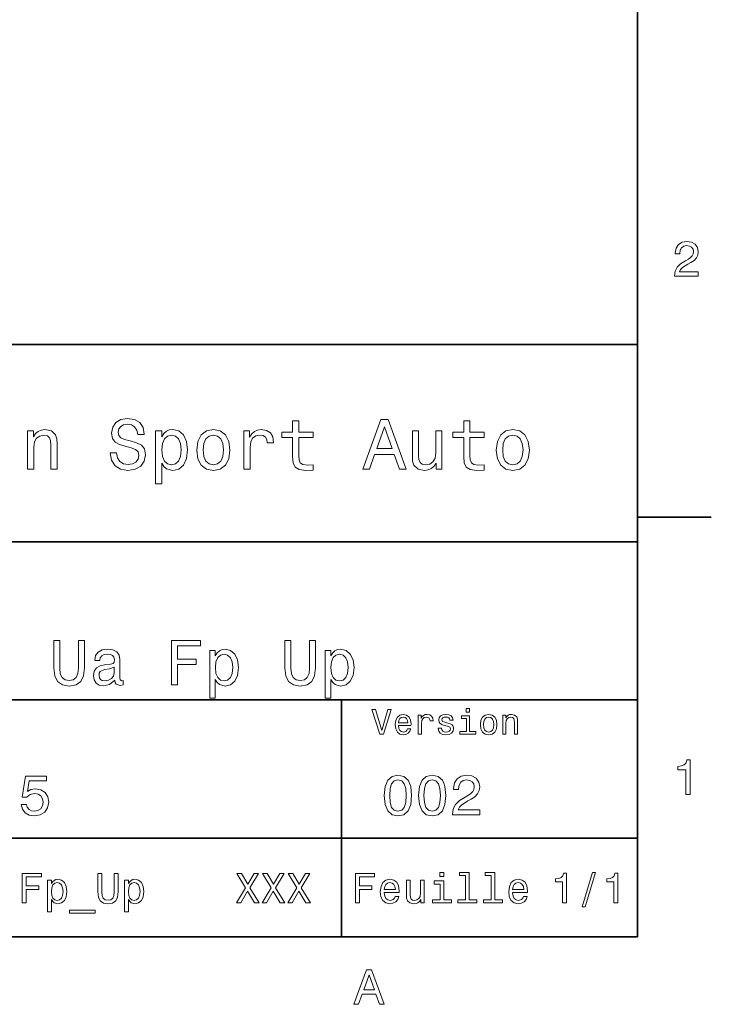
# Model space of a CAD drawing. Extents: x 0 to 297, y 0 to 210.
# Tile 7 of 9: x 224 to 294, y 3 to 103. Entities that reach past the tile are written whole.
import ezdxf

# ---------------------------------------------------------------- set-up
doc = ezdxf.new("R2010")
doc.units = 0

msp = doc.modelspace()

# ---------------------------------------------------------------- linework, layer by layer
at = {"color": 7, "lineweight": 35}
for p, q in [((287, 10), (287, 200)), ((97, 70), (287, 70)), ((287, 70), (287, 10)), ((162, 50), (287, 50)), ((162, 34), (287, 34)), ((257, 10), (257, 34)), ((162, 20), (287, 20)), ((10, 10), (287, 10)), ((97, 10), (287, 10))]:
    msp.add_line(p, q, dxfattribs=at)
at = {"color": 7, "lineweight": 35, "ltscale": 0.1875}
msp.add_line((287, 52.5), (294.5, 52.5), dxfattribs=at)
at = {"color": 7, "lineweight": 13}
for points in [[(290.76947, 76.916786), (293.175079, 76.916786), (293.175079, 77.350502), (291.273773, 77.350502), (291.3797, 77.587532), (291.561249, 77.784218), (292.121033, 78.142288), (292.418579, 78.293587), (292.751434, 78.510445), (292.988464, 78.762604), (293.124634, 79.060158), (293.175079, 79.398056), (293.089355, 79.821686), (292.852325, 80.154541), (292.489197, 80.366356), (292.020172, 80.442001), (291.536041, 80.35627), (291.167877, 80.119232), (290.930847, 79.740997), (290.850159, 79.241714), (290.850159, 79.171112), (291.309082, 79.171112), (291.309082, 79.211456), (291.354462, 79.554398), (291.490631, 79.806557), (291.707489, 79.967941), (291.994965, 80.023415), (292.287476, 79.972984), (292.504333, 79.846901), (292.645538, 79.650215), (292.695984, 79.403099), (292.660675, 79.171112), (292.56485, 78.974426), (292.403473, 78.802956), (292.181549, 78.651657), (291.884003, 78.490273), (291.389771, 78.177589), (291.041779, 77.844742), (290.835022, 77.441284), (290.76947, 76.931915)], [(234.20462, 59.030979), (233.548996, 59.030979), (233.693085, 58.267288), (234.053314, 57.70533), (234.608078, 57.366714), (235.357361, 57.244236), (236.099426, 57.359509), (236.654175, 57.67651), (237.007202, 58.17363), (237.136902, 58.82925), (237.028824, 59.420029), (236.726227, 59.801872), (236.236313, 60.054031), (235.580704, 60.241352), (235.018738, 60.378242), (234.651306, 60.536743), (234.442368, 60.767288), (234.377533, 61.127522), (234.442368, 61.451729), (234.629684, 61.696686), (234.917877, 61.862389), (235.314133, 61.920029), (235.71759, 61.84798), (236.034592, 61.653458), (236.24353, 61.32925), (236.344391, 60.889767), (237, 60.889767), (237, 60.904179), (236.884735, 61.581409), (236.546112, 62.085732), (236.01297, 62.402737), (235.292511, 62.510807), (234.644104, 62.402737), (234.139771, 62.100143), (233.815567, 61.631844), (233.700287, 61.026657), (233.793961, 60.486309), (234.067734, 60.118874), (234.5, 59.873917), (235.09079, 59.6866), (235.674362, 59.520893), (236.113831, 59.362389), (236.380402, 59.131844), (236.47406, 58.757202), (236.387619, 58.375359), (236.164276, 58.087173), (235.825653, 57.907059), (235.386169, 57.849422), (234.896255, 57.928673), (234.521622, 58.159222), (234.283875, 58.533859)], [(252.05043, 60.579971), (252.05043, 58.64193), (252.093658, 58.015129), (252.29538, 57.582851), (252.698853, 57.330688), (253.383286, 57.244236), (254.132568, 57.280258), (254.132568, 57.827808), (253.585022, 57.78458), (253.087891, 57.842216), (252.82132, 58.022331), (252.706055, 58.324928), (252.684448, 58.75), (252.684448, 60.579971), (254.132568, 60.579971), (254.132568, 61.120316), (252.684448, 61.120316), (252.684448, 62.251438), (252.05043, 62.251438), (252.05043, 61.120316), (250.955322, 61.120316), (250.955322, 60.579971)], [(259.175781, 57.381123), (259.838623, 57.381123), (260.364563, 58.850864), (262.360229, 58.850864), (262.886169, 57.381123), (263.563416, 57.381123), (261.733429, 62.388329), (260.998566, 62.388329)], [(269.399109, 60.579971), (269.399109, 58.64193), (269.442352, 58.015129), (269.644073, 57.582851), (270.047546, 57.330688), (270.731995, 57.244236), (271.481262, 57.280258), (271.481262, 57.827808), (270.933716, 57.78458), (270.436584, 57.842216), (270.170013, 58.022331), (270.054749, 58.324928), (270.033142, 58.75), (270.033142, 60.579971), (271.481262, 60.579971), (271.481262, 61.120316), (270.033142, 61.120316), (270.033142, 62.251438), (269.399109, 62.251438), (269.399109, 61.120316), (268.304016, 61.120316), (268.304016, 60.579971)], [(225.177246, 57.381123), (225.811249, 57.381123), (225.811249, 59.614552), (225.876083, 60.12608), (226.085022, 60.500717), (226.409225, 60.731266), (226.841507, 60.817722), (227.187317, 60.745674), (227.403458, 60.551151), (227.511536, 60.226944), (227.547546, 59.794666), (227.547546, 57.381123), (228.181564, 57.381123), (228.181564, 59.924351), (228.15274, 60.435879), (228.023056, 60.86095), (227.597992, 61.25), (226.935165, 61.386887), (226.567719, 61.336452), (226.257935, 61.199566), (225.991364, 60.969017), (225.782425, 60.659222), (225.782425, 61.25), (225.177246, 61.25)], [(238.786743, 60.652016), (238.786743, 61.25), (238.15274, 61.25), (238.15274, 55.882565), (238.786743, 55.882565), (238.786743, 57.971901), (239.010101, 57.633286), (239.262253, 57.409943), (239.896271, 57.244236), (240.50145, 57.381123), (240.976959, 57.791786), (241.286743, 58.440201), (241.402023, 59.319164), (241.286743, 60.190922), (240.976959, 60.839336), (240.50145, 61.242794), (239.896271, 61.386887), (239.550446, 61.343658), (239.255051, 61.206772), (239.002899, 60.976223)], [(242.338623, 59.311958), (242.453888, 58.432995), (242.785309, 57.78458), (243.311249, 57.381123), (244.017303, 57.244236), (244.716141, 57.381123), (245.242081, 57.777374), (245.573486, 58.425793), (245.695969, 59.311958), (245.573486, 60.190922), (245.242081, 60.846542), (244.716141, 61.242794), (244.017303, 61.386887), (243.311249, 61.242794), (242.785309, 60.839336), (242.453888, 60.190922)], [(247.100861, 57.381123), (247.734863, 57.381123), (247.734863, 59.592937), (247.799713, 60.12608), (247.994232, 60.507923), (248.311249, 60.738472), (248.736313, 60.817722), (249.053314, 60.767288), (249.291077, 60.623199), (249.435165, 60.378242), (249.485596, 60.046829), (250.126801, 60.046829), (250.040344, 60.630402), (249.802597, 61.048271), (249.406342, 61.30043), (248.865997, 61.386887), (248.498566, 61.32925), (248.181549, 61.185158), (247.900574, 60.940201), (247.677246, 60.608788), (247.677246, 61.25), (247.100861, 61.25)], [(260.595093, 59.463257), (261.365997, 61.667866), (262.136902, 59.463257)], [(267.194519, 61.25), (266.560516, 61.25), (266.560516, 59.016571), (266.488464, 58.497837), (266.279541, 58.123196), (265.955322, 57.892651), (265.530243, 57.820602), (265.19165, 57.878242), (264.975494, 58.051151), (264.853027, 58.346542), (264.824219, 58.764408), (264.824219, 61.25), (264.190186, 61.25), (264.190186, 58.706772), (264.211792, 58.195244), (264.348694, 57.770172), (264.766571, 57.381123), (265.436584, 57.244236), (265.796814, 57.294666), (266.106628, 57.424351), (266.373199, 57.647694), (266.589325, 57.971901), (266.589325, 57.381123), (267.194519, 57.381123)], [(272.698853, 59.311958), (272.814117, 58.432995), (273.145508, 57.78458), (273.671448, 57.381123), (274.377502, 57.244236), (275.076355, 57.381123), (275.602295, 57.777374), (275.933716, 58.425793), (276.056183, 59.311958), (275.933716, 60.190922), (275.602295, 60.846542), (275.076355, 61.242794), (274.377502, 61.386887), (273.671448, 61.242794), (273.145508, 60.839336), (272.814117, 60.190922)], [(239.788193, 57.8134), (239.363129, 57.907059), (239.053314, 58.195244), (238.858795, 58.663544), (238.793945, 59.319164), (238.858795, 59.967579), (239.053314, 60.435879), (239.363129, 60.716858), (239.788193, 60.817722), (240.177246, 60.716858), (240.48703, 60.428673), (240.681564, 59.960373), (240.753601, 59.319164), (240.681564, 58.67075), (240.48703, 58.195244), (240.177246, 57.907059)], [(242.98703, 59.319164), (243.05188, 59.967579), (243.253601, 60.435879), (243.57782, 60.72406), (244.017303, 60.824928), (244.449585, 60.72406), (244.773773, 60.443081), (244.97551, 59.967579), (245.047546, 59.319164), (244.97551, 58.663544), (244.773773, 58.188038), (244.449585, 57.899853), (244.017303, 57.806194), (243.57782, 57.899853), (243.253601, 58.188038), (243.05188, 58.663544)], [(273.34726, 59.319164), (273.412109, 59.967579), (273.613831, 60.435879), (273.938019, 60.72406), (274.377502, 60.824928), (274.809784, 60.72406), (275.134003, 60.443081), (275.335724, 59.967579), (275.407776, 59.319164), (275.335724, 58.663544), (275.134003, 58.188038), (274.809784, 57.899853), (274.377502, 57.806194), (273.938019, 57.899853), (273.613831, 58.188038), (273.412109, 58.663544)], [(227.853745, 37.242073), (227.944519, 36.431557), (228.229828, 35.854465), (228.709656, 35.523773), (229.403458, 35.407059), (230.090775, 35.523773), (230.570602, 35.854465), (230.855896, 36.425072), (230.953171, 37.242073), (230.953171, 40.030258), (230.350143, 40.030258), (230.350143, 37.209652), (230.291779, 36.658501), (230.116714, 36.262966), (229.818436, 36.029537), (229.403458, 35.951729), (228.975494, 36.029537), (228.677231, 36.262966), (228.502167, 36.652016), (228.450287, 37.209652), (228.450287, 40.030258), (227.853745, 40.030258)], [(239.784576, 35.530258), (240.387604, 35.530258), (240.387604, 37.598701), (242.280975, 37.598701), (242.280975, 38.136887), (240.387604, 38.136887), (240.387604, 39.485588), (242.715408, 39.485588), (242.715408, 40.030258), (239.784576, 40.030258)], [(251.27449, 37.242073), (251.365265, 36.431557), (251.650574, 35.854465), (252.130402, 35.523773), (252.824203, 35.407059), (253.51152, 35.523773), (253.991348, 35.854465), (254.276642, 36.425072), (254.373917, 37.242073), (254.373917, 40.030258), (253.770889, 40.030258), (253.770889, 37.209652), (253.712524, 36.658501), (253.53746, 36.262966), (253.239182, 36.029537), (252.824203, 35.951729), (252.39624, 36.029537), (252.097977, 36.262966), (251.922913, 36.652016), (251.871033, 37.209652), (251.871033, 40.030258), (251.27449, 40.030258)], [(234.033142, 35.98415), (234.033142, 35.964695), (234.065552, 35.744236), (234.162811, 35.588615), (234.57132, 35.465416), (234.889038, 35.517288), (234.889038, 35.958214), (234.752869, 35.938759), (234.57132, 36.023052), (234.538895, 36.282421), (234.538895, 38.085014), (234.46109, 38.545387), (234.234146, 38.869595), (233.838608, 39.064121), (233.280975, 39.135445), (232.736298, 39.057636), (232.33429, 38.837173), (232.081406, 38.493515), (231.997116, 38.039623), (231.997116, 38.000721), (232.509369, 38.000721), (232.554749, 38.273052), (232.697403, 38.467579), (232.930832, 38.584293), (233.26152, 38.629681), (233.579254, 38.59726), (233.806183, 38.5), (233.942352, 38.331409), (233.987747, 38.09798), (233.961807, 37.825645), (233.858063, 37.68948), (233.598694, 37.624638), (233.112396, 37.572765), (232.554749, 37.456051), (232.15921, 37.248558), (231.925781, 36.924351), (231.854462, 36.444523), (231.919312, 36.016571), (232.120316, 35.698845), (232.444519, 35.497837), (232.891922, 35.426514), (233.494949, 35.562679)], [(244.213257, 38.474064), (244.213257, 39.012245), (243.642639, 39.012245), (243.642639, 34.181557), (244.213257, 34.181557), (244.213257, 36.061958), (244.414261, 35.757202), (244.641205, 35.556194), (245.211807, 35.407059), (245.75647, 35.530258), (246.184433, 35.899857), (246.463257, 36.483429), (246.567001, 37.274494), (246.463257, 38.059078), (246.184433, 38.642651), (245.75647, 39.005764), (245.211807, 39.135445), (244.900574, 39.096542), (244.63472, 38.973343), (244.407776, 38.76585)], [(255.923615, 38.474064), (255.923615, 39.012245), (255.353027, 39.012245), (255.353027, 34.181557), (255.923615, 34.181557), (255.923615, 36.061958), (256.124634, 35.757202), (256.351563, 35.556194), (256.92218, 35.407059), (257.466858, 35.530258), (257.894806, 35.899857), (258.173615, 36.483429), (258.277374, 37.274494), (258.173615, 38.059078), (257.894806, 38.642651), (257.466858, 39.005764), (256.92218, 39.135445), (256.610962, 39.096542), (256.345093, 38.973343), (256.118164, 38.76585)], [(245.114548, 35.919308), (244.731979, 36.003601), (244.453156, 36.262966), (244.278091, 36.684437), (244.219727, 37.274494), (244.278091, 37.858067), (244.453156, 38.279537), (244.731979, 38.532421), (245.114548, 38.623199), (245.464691, 38.532421), (245.743515, 38.273052), (245.918579, 37.851585), (245.983429, 37.274494), (245.918579, 36.690922), (245.743515, 36.262966), (245.464691, 36.003601)], [(256.824921, 35.919308), (256.442352, 36.003601), (256.163544, 36.262966), (255.988464, 36.684437), (255.930115, 37.274494), (255.988464, 37.858067), (256.163544, 38.279537), (256.442352, 38.532421), (256.824921, 38.623199), (257.175049, 38.532421), (257.453888, 38.273052), (257.628967, 37.851585), (257.693787, 37.274494), (257.628967, 36.690922), (257.453888, 36.262966), (257.175049, 36.003601)], [(233.968292, 36.749279), (233.890488, 36.412102), (233.682983, 36.152737), (233.37175, 35.98415), (232.989197, 35.925793), (232.742798, 35.958214), (232.567719, 36.061958), (232.457489, 36.243515), (232.425064, 36.496395), (232.451004, 36.723343), (232.554749, 36.885445), (232.969727, 37.067001), (233.494949, 37.14481), (233.968292, 37.30043)], [(261.71109, 33.03458), (261.08429, 30.905619), (260.439484, 33.03458), (260.09726, 33.03458), (260.904175, 30.530979), (261.264404, 30.530979), (262.053314, 33.03458)], [(269.992798, 33.117435), (269.657776, 33.117435), (269.657776, 32.757202), (269.992798, 32.757202)], [(262.784576, 31.40634), (264.052582, 31.40634), (264.056183, 31.554033), (263.998566, 31.9683), (263.840057, 32.278099), (263.587891, 32.465416), (263.252869, 32.533859), (262.925079, 32.461815), (262.672913, 32.260086), (262.510803, 31.932276), (262.453156, 31.5), (262.507202, 31.056915), (262.669312, 30.732708), (262.917877, 30.530979), (263.242065, 30.462536), (263.523041, 30.509365), (263.753601, 30.631844), (263.922913, 30.826368), (264.020172, 31.085733), (263.706787, 31.085733), (263.641937, 30.941643), (263.548279, 30.833572), (263.281708, 30.747118), (263.076355, 30.786743), (262.921478, 30.912823), (262.820618, 31.118155), (262.784576, 31.395533)], [(262.784576, 31.672911), (262.824219, 31.921469), (262.921478, 32.105186), (263.069153, 32.216858), (263.263702, 32.256485), (263.45462, 32.216858), (263.602295, 32.105186), (263.692352, 31.921469), (263.724792, 31.672911)], [(264.794678, 30.530979), (265.111664, 30.530979), (265.111664, 31.636887), (265.144104, 31.903458), (265.241364, 32.094379), (265.399841, 32.209652), (265.612396, 32.249279), (265.770905, 32.224064), (265.889771, 32.152016), (265.961823, 32.029537), (265.98703, 31.863832), (266.307648, 31.863832), (266.264404, 32.155621), (266.145538, 32.364552), (265.947418, 32.490635), (265.677246, 32.533859), (265.49353, 32.505043), (265.335022, 32.432995), (265.194519, 32.310516), (265.082855, 32.144814), (265.082855, 32.465416), (264.794678, 32.465416)], [(267.791779, 31.658501), (267.485596, 31.730547), (267.258636, 31.8134), (267.182983, 31.982708), (267.20462, 32.101585), (267.280273, 32.188038), (267.40274, 32.242073), (267.579254, 32.263687), (267.748566, 32.242073), (267.881836, 32.177231), (267.968292, 32.079971), (268.004333, 31.950287), (268.314117, 31.950287), (268.314117, 31.957493), (268.260101, 32.191643), (268.112396, 32.375359), (267.881836, 32.490635), (267.579254, 32.533859), (267.273041, 32.490635), (267.049713, 32.371758), (266.90921, 32.195244), (266.865997, 31.971901), (266.898407, 31.755764), (266.999268, 31.604465), (267.164978, 31.496397), (267.406342, 31.420748), (267.759369, 31.334293), (267.975494, 31.244236), (268.033142, 31.17219), (268.054749, 31.064121), (268.022339, 30.930836), (267.935883, 30.829971), (267.79538, 30.765129), (267.608063, 30.743515), (267.409943, 30.765129), (267.265839, 30.840778), (267.168579, 30.963255), (267.128967, 31.132565), (266.822754, 31.132565), (266.873199, 30.844379), (267.020905, 30.635447), (267.255035, 30.509365), (267.579254, 30.462536), (267.917877, 30.509365), (268.166412, 30.635447), (268.317719, 30.837175), (268.371765, 31.100143), (268.332123, 31.327089), (268.220459, 31.481987), (268.036743, 31.582851)], [(269.981995, 30.79755), (269.981995, 32.400574), (269.167877, 32.400574), (269.167877, 32.130402), (269.664978, 32.130402), (269.664978, 30.79755), (269.016571, 30.79755), (269.016571, 30.530979), (270.637604, 30.530979), (270.637604, 30.79755)], [(271.087891, 31.496397), (271.145538, 31.056915), (271.311249, 30.732708), (271.574219, 30.530979), (271.927246, 30.462536), (272.276672, 30.530979), (272.539612, 30.729107), (272.705322, 31.053314), (272.766571, 31.496397), (272.705322, 31.935879), (272.539612, 32.263687), (272.276672, 32.461815), (271.927246, 32.533859), (271.574219, 32.461815), (271.311249, 32.260086), (271.145538, 31.935879)], [(271.412109, 31.5), (271.444519, 31.824207), (271.54538, 32.058357), (271.707489, 32.20245), (271.927246, 32.25288), (272.143372, 32.20245), (272.305481, 32.061958), (272.406342, 31.824207), (272.442352, 31.5), (272.406342, 31.17219), (272.305481, 30.934437), (272.143372, 30.790344), (271.927246, 30.743515), (271.707489, 30.790344), (271.54538, 30.934437), (271.444519, 31.17219)], [(273.350159, 30.530979), (273.667145, 30.530979), (273.667145, 31.647694), (273.699554, 31.903458), (273.804047, 32.090778), (273.966125, 32.206051), (274.182281, 32.249279), (274.355194, 32.213257), (274.463257, 32.115993), (274.517303, 31.95389), (274.535309, 31.737751), (274.535309, 30.530979), (274.852295, 30.530979), (274.852295, 31.802593), (274.837891, 32.058357), (274.773041, 32.270893), (274.560516, 32.465416), (274.229095, 32.533859), (274.04538, 32.508644), (273.890503, 32.440201), (273.757202, 32.324928), (273.65274, 32.170029), (273.65274, 32.465416), (273.350159, 32.465416)], [(291.909241, 24.416786), (292.368164, 24.416786), (292.368164, 27.942001), (292.025208, 27.942001), (291.934448, 27.634365), (291.752899, 27.427593), (291.475525, 27.306557), (291.092224, 27.266211), (291.092224, 26.90814), (291.909241, 26.90814)], [(224.533142, 23.40346), (224.659943, 22.930836), (224.942352, 22.56196), (225.357346, 22.331413), (225.887604, 22.244957), (226.469742, 22.348703), (226.925064, 22.631124), (227.213257, 23.080692), (227.322769, 23.657061), (227.224777, 24.193085), (226.94812, 24.613834), (226.515839, 24.884727), (225.956772, 24.98271), (225.52449, 24.913546), (225.190201, 24.723343), (225.351578, 25.801153), (227.103745, 25.801153), (227.103745, 26.273777), (224.965424, 26.273777), (224.648407, 24.152739), (225.109512, 24.152739), (225.443802, 24.423632), (225.870316, 24.521614), (226.239197, 24.458214), (226.521606, 24.273777), (226.700287, 23.991356), (226.763687, 23.628242), (226.700287, 23.265131), (226.515839, 22.98271), (226.233429, 22.804035), (225.870316, 22.740635), (225.564835, 22.780981), (225.328522, 22.913546), (225.155609, 23.121038), (225.069153, 23.40346)], [(261.345825, 24.314121), (261.432281, 23.409224), (261.703156, 22.763689), (262.135437, 22.371759), (262.734863, 22.244957), (263.328522, 22.371759), (263.760803, 22.763689), (264.02594, 23.409224), (264.118164, 24.314121), (264.02594, 25.213257), (263.916412, 25.570606), (263.760803, 25.864553), (263.328522, 26.256485), (262.734863, 26.38905), (262.135437, 26.256485), (261.703156, 25.858791), (261.432281, 25.213257)], [(264.815552, 24.314121), (264.902008, 23.409224), (265.172913, 22.763689), (265.605194, 22.371759), (266.20462, 22.244957), (266.798279, 22.371759), (267.23056, 22.763689), (267.495667, 23.409224), (267.587891, 24.314121), (267.495667, 25.213257), (267.386169, 25.570606), (267.23056, 25.864553), (266.798279, 26.256485), (266.20462, 26.38905), (265.605194, 26.256485), (265.172913, 25.858791), (264.902008, 25.213257)], [(268.268005, 22.360231), (271.017303, 22.360231), (271.017303, 22.855909), (268.844391, 22.855909), (268.965424, 23.126802), (269.172913, 23.351585), (269.812683, 23.760807), (270.15274, 23.933718), (270.533142, 24.181557), (270.804047, 24.469742), (270.959656, 24.809799), (271.017303, 25.195967), (270.919312, 25.680117), (270.648407, 26.06052), (270.233429, 26.302595), (269.697418, 26.38905), (269.144104, 26.291067), (268.723328, 26.020174), (268.452454, 25.587896), (268.360229, 25.017292), (268.360229, 24.9366), (268.884735, 24.9366), (268.884735, 24.98271), (268.936584, 25.374641), (269.092224, 25.662825), (269.340057, 25.847263), (269.668579, 25.910664), (270.002869, 25.853027), (270.250732, 25.708935), (270.412109, 25.48415), (270.469727, 25.201729), (270.429382, 24.9366), (270.319885, 24.711817), (270.135437, 24.51585), (269.881836, 24.342941), (269.541779, 24.158503), (268.976959, 23.801153), (268.579254, 23.42075), (268.342926, 22.959656), (268.268005, 22.377522)], [(261.899139, 24.314121), (261.945251, 25.011528), (262.089325, 25.51297), (262.348694, 25.806917), (262.734863, 25.910664), (263.115265, 25.806917), (263.374634, 25.51297), (263.518738, 25.011528), (263.56485, 24.314121), (263.518738, 23.610952), (263.374634, 23.10951), (263.115265, 22.815563), (262.734863, 22.717581), (262.348694, 22.815563), (262.089325, 23.10951), (261.945251, 23.610952)], [(265.368866, 24.314121), (265.414978, 25.011528), (265.559082, 25.51297), (265.818451, 25.806917), (266.20462, 25.910664), (266.585022, 25.806917), (266.844391, 25.51297), (266.988464, 25.011528), (267.034576, 24.314121), (266.988464, 23.610952), (266.844391, 23.10951), (266.585022, 22.815563), (266.20462, 22.717581), (265.818451, 22.815563), (265.559082, 23.10951), (265.414978, 23.610952)], [(224.642654, 13.428675), (225.044678, 13.428675), (225.044678, 14.807637), (226.306915, 14.807637), (226.306915, 15.166427), (225.044678, 15.166427), (225.044678, 16.065563), (226.596542, 16.065563), (226.596542, 16.428675), (224.642654, 16.428675)], [(232.302597, 14.569885), (232.363113, 14.029539), (232.553314, 13.644813), (232.873199, 13.424352), (233.335739, 13.346542), (233.793945, 13.424352), (234.113831, 13.644813), (234.304047, 14.025216), (234.368881, 14.569885), (234.368881, 16.428675), (233.966858, 16.428675), (233.966858, 14.548271), (233.927963, 14.180836), (233.811249, 13.917148), (233.612396, 13.761528), (233.335739, 13.709655), (233.050446, 13.761528), (232.851593, 13.917148), (232.734879, 14.176514), (232.700287, 14.548271), (232.700287, 16.428675), (232.302597, 16.428675)], [(246.348709, 13.428675), (246.802597, 13.428675), (247.489914, 14.643373), (248.190201, 13.428675), (248.648422, 13.428675), (247.710373, 14.971903), (248.600861, 16.432999), (248.164261, 16.432999), (247.502884, 15.322046), (246.854462, 16.432999), (246.400574, 16.432999), (247.286743, 14.96758)], [(248.951004, 13.428675), (249.404907, 13.428675), (250.092224, 14.643373), (250.792511, 13.428675), (251.250717, 13.428675), (250.312683, 14.971903), (251.203171, 16.432999), (250.766571, 16.432999), (250.105194, 15.322046), (249.456772, 16.432999), (249.002884, 16.432999), (249.889053, 14.96758)], [(251.553314, 13.428675), (252.007202, 13.428675), (252.694519, 14.643373), (253.394821, 13.428675), (253.853027, 13.428675), (252.914993, 14.971903), (253.805481, 16.432999), (253.368881, 16.432999), (252.707489, 15.322046), (252.059082, 16.432999), (251.605194, 16.432999), (252.491364, 14.96758)], [(258.414978, 13.428675), (258.817017, 13.428675), (258.817017, 14.807637), (260.079254, 14.807637), (260.079254, 15.166427), (258.817017, 15.166427), (258.817017, 16.065563), (260.368866, 16.065563), (260.368866, 16.428675), (258.414978, 16.428675)], [(267.389038, 16.532421), (266.98703, 16.532421), (266.98703, 16.100145), (267.389038, 16.100145)], [(269.572052, 16.212536), (269.572052, 13.748559), (268.789612, 13.748559), (268.789612, 13.428675), (270.73056, 13.428675), (270.73056, 13.748559), (269.952454, 13.748559), (269.952454, 16.532421), (268.975494, 16.532421), (268.975494, 16.212536)], [(272.174347, 16.212536), (272.174347, 13.748559), (271.391937, 13.748559), (271.391937, 13.428675), (273.332855, 13.428675), (273.332855, 13.748559), (272.554749, 13.748559), (272.554749, 16.532421), (271.57782, 16.532421), (271.57782, 16.212536)], [(279.416443, 13.428675), (279.809814, 13.428675), (279.809814, 16.450289), (279.515839, 16.450289), (279.438049, 16.1866), (279.28241, 16.009367), (279.044678, 15.905621), (278.716125, 15.871038), (278.716125, 15.564121), (279.416443, 15.564121)], [(281.42218, 13.026657), (281.720459, 13.026657), (282.766571, 16.510807), (282.463989, 16.510807)], [(284.621033, 13.428675), (285.014404, 13.428675), (285.014404, 16.450289), (284.720459, 16.450289), (284.642639, 16.1866), (284.48703, 16.009367), (284.249268, 15.905621), (283.920746, 15.871038), (283.920746, 15.564121), (284.621033, 15.564121)], [(227.595108, 15.391211), (227.595108, 15.75), (227.214706, 15.75), (227.214706, 12.529539), (227.595108, 12.529539), (227.595108, 13.783141), (227.729111, 13.579971), (227.880402, 13.445966), (228.260803, 13.346542), (228.623932, 13.428675), (228.909225, 13.675073), (229.095108, 14.064121), (229.164276, 14.591499), (229.095108, 15.114553), (228.909225, 15.503603), (228.623932, 15.745678), (228.260803, 15.832133), (228.053314, 15.806196), (227.876083, 15.724064), (227.724792, 15.585735)], [(228.195969, 13.688041), (227.940918, 13.744237), (227.755051, 13.917148), (227.638336, 14.198127), (227.599426, 14.591499), (227.638336, 14.980548), (227.755051, 15.261528), (227.940918, 15.430116), (228.195969, 15.490635), (228.429398, 15.430116), (228.61528, 15.257205), (228.731995, 14.976225), (228.775223, 14.591499), (228.731995, 14.20245), (228.61528, 13.917148), (228.429398, 13.744237)], [(235.402023, 15.391211), (235.402023, 15.75), (235.021622, 15.75), (235.021622, 12.529539), (235.402023, 12.529539), (235.402023, 13.783141), (235.536026, 13.579971), (235.687332, 13.445966), (236.067734, 13.346542), (236.430847, 13.428675), (236.716141, 13.675073), (236.902023, 14.064121), (236.971191, 14.591499), (236.902023, 15.114553), (236.716141, 15.503603), (236.430847, 15.745678), (236.067734, 15.832133), (235.860229, 15.806196), (235.682999, 15.724064), (235.531708, 15.585735)], [(236.002884, 13.688041), (235.747849, 13.744237), (235.561966, 13.917148), (235.445251, 14.198127), (235.406342, 14.591499), (235.445251, 14.980548), (235.561966, 15.261528), (235.747849, 15.430116), (236.002884, 15.490635), (236.236313, 15.430116), (236.422195, 15.257205), (236.53891, 14.976225), (236.582138, 14.591499), (236.53891, 14.20245), (236.422195, 13.917148), (236.236313, 13.744237)], [(261.341492, 14.479107), (262.863098, 14.479107), (262.867432, 14.656341), (262.798279, 15.153459), (262.608063, 15.525217), (262.305481, 15.75), (261.903473, 15.832133), (261.510101, 15.745678), (261.207489, 15.503603), (261.01297, 15.110231), (260.943817, 14.591499), (261.008636, 14.059798), (261.203156, 13.67075), (261.501434, 13.428675), (261.890503, 13.346542), (262.227661, 13.402739), (262.504333, 13.549712), (262.707489, 13.783141), (262.824219, 14.09438), (262.44812, 14.09438), (262.370331, 13.92147), (262.257935, 13.791787), (261.938049, 13.688041), (261.69165, 13.735591), (261.505768, 13.886888), (261.384735, 14.133286), (261.341492, 14.466139)], [(261.341492, 14.798992), (261.389038, 15.097262), (261.505768, 15.317724), (261.682983, 15.45173), (261.916412, 15.49928), (262.145538, 15.45173), (262.322754, 15.317724), (262.430847, 15.097262), (262.469727, 14.798992)], [(265.400574, 15.75), (265.020172, 15.75), (265.020172, 14.409943), (264.976959, 14.098703), (264.851593, 13.873919), (264.657074, 13.735591), (264.402008, 13.692364), (264.198853, 13.726946), (264.069153, 13.830692), (263.995667, 14.007925), (263.978394, 14.258646), (263.978394, 15.75), (263.597992, 15.75), (263.597992, 14.224064), (263.610962, 13.917148), (263.693085, 13.662104), (263.943817, 13.428675), (264.345825, 13.346542), (264.561951, 13.376801), (264.747833, 13.454611), (264.907776, 13.588617), (265.037476, 13.783141), (265.037476, 13.428675), (265.400574, 13.428675)], [(267.376068, 13.748559), (267.376068, 15.672191), (266.399139, 15.672191), (266.399139, 15.347983), (266.995667, 15.347983), (266.995667, 13.748559), (266.21759, 13.748559), (266.21759, 13.428675), (268.162811, 13.428675), (268.162811, 13.748559)], [(274.353027, 14.479107), (275.874634, 14.479107), (275.878967, 14.656341), (275.809814, 15.153459), (275.619598, 15.525217), (275.317017, 15.75), (274.914978, 15.832133), (274.521606, 15.745678), (274.219025, 15.503603), (274.024506, 15.110231), (273.955322, 14.591499), (274.020172, 14.059798), (274.214691, 13.67075), (274.51297, 13.428675), (274.902008, 13.346542), (275.239197, 13.402739), (275.515839, 13.549712), (275.719025, 13.783141), (275.835724, 14.09438), (275.459656, 14.09438), (275.381836, 13.92147), (275.26944, 13.791787), (274.949554, 13.688041), (274.703186, 13.735591), (274.517303, 13.886888), (274.39624, 14.133286), (274.353027, 14.466139)], [(274.353027, 14.798992), (274.400574, 15.097262), (274.517303, 15.317724), (274.694519, 15.45173), (274.927948, 15.49928), (275.157074, 15.45173), (275.33429, 15.317724), (275.442352, 15.097262), (275.481262, 14.798992)], [(229.432281, 12.711096), (229.432281, 12.408502), (232.034592, 12.408502), (232.034592, 12.711096)], [(258.266846, 3.166787), (258.730835, 3.166787), (259.098999, 4.195605), (260.495972, 4.195605), (260.864105, 3.166787), (261.338165, 3.166787), (260.05719, 6.67183), (259.542786, 6.67183)], [(259.260376, 4.624279), (259.799988, 6.167507), (260.33963, 4.624279)]]:
    msp.add_lwpolyline(points, close=True, dxfattribs=at)

doc.saveas('drawing.dxf')
